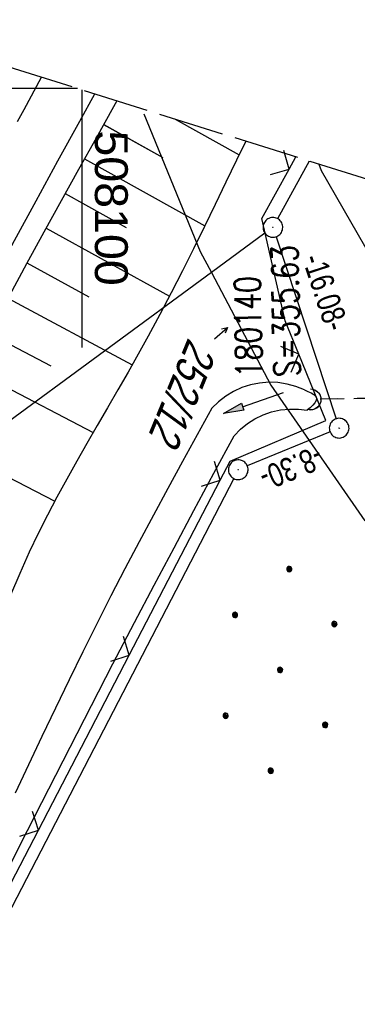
# Model space of a CAD drawing. Extents: x 507679 to 508174, y 445771 to 446563.
# Tile 41 of 43: x 508095 to 508121, y 446430 to 446505. Entities that reach past the tile are written whole.
import ezdxf

# ---------------------------------------------------------------- set-up
doc = ezdxf.new("R2010")
doc.units = 0
doc.header["$LTSCALE"] = 10
doc.header["$MEASUREMENT"] = 0
for name, pattern in [('AUSGEZOGEN', [0]), ('LT00', [0]), ('LT02', [0.4, 0.2, -0.2]), ('LT12', [0.4, 0.3, -0.1]), ('LT14', [0.6, 0.5, -0.1]), ('STRICHLINIE2', [0.375, 0.25, -0.125])]:
    doc.linetypes.add(name, pattern=pattern)
doc.layers.get('0').update_dxf_attribs({"linetype": 'LT00'})
for name, color, linetype in [('--EK_FBR', 250, 'LT00'), ('--EK_Haltung', 7, 'STRICHLINIE2'), ('--EK_Schacht-Text', 5, 'LT00'), ('--EL_DFK_AB_L', 21, 'LT00'), ('--EL_DFK_AB_P', 7, 'LT00'), ('--EL_Haltung', 182, 'STRICHLINIE2'), ('ABSTAND', 8, 'LT00'), ('DFK_AB_L', 21, 'LT00'), ('DFK_AB_P', 7, 'LT00'), ('DFK_FLUR_NR', 250, 'LT00'), ('DFK_FLURNR_PFEIL', 250, 'LT00'), ('DFK_KATASTER', 250, 'LT00'), ('DFK_NUTZUNG', 250, 'LT00'), ('DL', 182, 'LT12'), ('PFEIL', 140, 'AUSGEZOGEN'), ('V127_AFBR_BAB', 250, 'LT00'), ('V127_BOESCH', 250, 'LT00'), ('V127_BOSCHUNG', 250, 'LT00'), ('V127_GRABEN', 250, 'LT00'), ('V127_LG_MARK', 250, 'LT02'), ('V127_RASTER', 250, 'LT00'), ('V127_UK_DURCH', 182, 'LT00'), ('V127_ZAUN', 40, 'LT00'), ('V128_AFBR_BAB', 250, 'LT00'), ('V128_BOESCH', 250, 'LT00'), ('V128_BOSCHUNG', 250, 'LT00'), ('V128_GRABEN', 250, 'LT00'), ('V128_LG_MARK', 250, 'LT02'), ('V128_RASTER', 250, 'LT00'), ('V128_UK_DURCH', 182, 'LT00'), ('V128_ZAUN', 40, 'LT00')]:
    doc.layers.add(name, color=color, linetype=linetype)
doc.layers.add('-BLATT_128-RAND', color=7, linetype='LT14', plot=False)
doc.styles.add('schachtbeschriftung', font='romans.shx', dxfattribs={"width": 0.75, "height": 2})
doc.styles.get("Standard").update_dxf_attribs({"font": 'ARIAL.TTF'})

# ---------------------------------------------------------------- blocks, each defined once
blk = doc.blocks.new('SYMB7060')
at = {"color": 0, "linetype": 'ByBlock'}
for p, q in [((-0.26, 0), (0, 0)), ((-0.08, 0.045), (0, 0)), ((0, 0), (-0.08, -0.045))]:
    blk.add_line(p, q, dxfattribs=at)
blk = doc.blocks.new('Ackerland7')
at = {"layer": 'DFK_NUTZUNG', "color": 0, "linetype": 'ByBlock'}
for p, q in [((-4, 3.928), (-4, 3.67)), ((-3.95, 3.628), (-3.95, 3.97)), ((-3.9, 3.99), (-3.9, 3.607)), ((-3.85, 3.601), (-3.85, 3.997)), ((-3.8, 3.99), (-3.8, 3.607)), ((-3.75, 3.628), (-3.75, 3.97)), ((-3.7, 3.928), (-3.7, 3.67)), ((-3.65, 3.798), (-3.65, 3.8)), ((3.7, 3.929), (3.7, 3.671)), ((3.75, 3.629), (3.75, 3.971)), ((3.8, 3.992), (3.8, 3.608)), ((3.85, 3.602), (3.85, 3.998)), ((3.9, 3.992), (3.9, 3.608)), ((3.95, 3.629), (3.95, 3.971)), ((4, 3.929), (4, 3.671)), ((4.05, 3.799), (4.05, 3.801)), ((-7.85, 0.129), (-7.85, -0.129)), ((-7.8, -0.171), (-7.8, 0.171)), ((-7.75, 0.192), (-7.75, -0.192)), ((-7.7, -0.198), (-7.7, 0.198)), ((-7.65, 0.192), (-7.65, -0.192)), ((-7.6, -0.171), (-7.6, 0.171)), ((-7.55, 0.129), (-7.55, -0.129)), ((-7.5, -0.001), (-7.5, 0.001)), ((-0.15, 0.129), (-0.15, -0.129)), ((-0.1, -0.171), (-0.1, 0.171)), ((-0.05, 0.192), (-0.05, -0.192)), ((0, -0.198), (0, 0.198)), ((0.05, 0.192), (0.05, -0.192)), ((0.1, -0.171), (0.1, 0.171)), ((0.15, 0.129), (0.15, -0.129)), ((0.2, -0.001), (0.2, 0.001)), ((7.55, 0.129), (7.55, -0.129)), ((7.6, -0.171), (7.6, 0.171)), ((7.65, 0.192), (7.65, -0.192)), ((7.7, -0.198), (7.7, 0.198)), ((7.75, 0.192), (7.75, -0.192)), ((7.8, -0.171), (7.8, 0.171)), ((7.85, 0.129), (7.85, -0.129)), ((7.9, -0.001), (7.9, 0.001)), ((-4, -3.671), (-4, -3.929)), ((-3.95, -3.971), (-3.95, -3.629)), ((-3.9, -3.608), (-3.9, -3.992)), ((-3.85, -3.998), (-3.85, -3.602)), ((-3.8, -3.608), (-3.8, -3.992)), ((-3.75, -3.971), (-3.75, -3.629)), ((-3.7, -3.671), (-3.7, -3.929)), ((3.7, -3.671), (3.7, -3.929)), ((3.75, -3.971), (3.75, -3.629)), ((3.8, -3.608), (3.8, -3.992)), ((3.85, -3.998), (3.85, -3.602)), ((3.9, -3.608), (3.9, -3.992)), ((3.95, -3.971), (3.95, -3.629)), ((4, -3.671), (4, -3.929)), ((-3.65, -3.801), (-3.65, -3.799)), ((4.05, -3.801), (4.05, -3.799))]:
    blk.add_line(p, q, dxfattribs=at)
for points in [[(-3.65, 3.799), (-3.67, 3.886), (-3.725, 3.955), (-3.805, 3.994), (-3.894, 3.994), (-3.975, 3.955), (-4.03, 3.886), (-4.05, 3.799), (-4.03, 3.712), (-3.975, 3.642), (-3.894, 3.604), (-3.805, 3.604), (-3.725, 3.642), (-3.67, 3.712), (-3.65, 3.799)], [(4.05, 3.8), (4.03, 3.887), (3.975, 3.956), (3.894, 3.995), (3.805, 3.995), (3.725, 3.956), (3.67, 3.887), (3.65, 3.8), (3.67, 3.713), (3.725, 3.644), (3.805, 3.605), (3.894, 3.605), (3.975, 3.644), (4.03, 3.713), (4.05, 3.8)], [(-7.5, 0), (-7.52, 0.087), (-7.575, 0.156), (-7.655, 0.195), (-7.744, 0.195), (-7.825, 0.156), (-7.88, 0.087), (-7.9, 0)], [(0.2, 0), (0.18, 0.087), (0.125, 0.156), (0.045, 0.195), (-0.044, 0.195), (-0.125, 0.156), (-0.18, 0.087), (-0.2, 0)], [(-0.2, 0), (-0.18, -0.087), (-0.125, -0.156), (-0.044, -0.195), (0.045, -0.195), (0.125, -0.156), (0.18, -0.087), (0.2, 0)], [(7.9, 0), (7.88, 0.087), (7.825, 0.156), (7.744, 0.195), (7.655, 0.195), (7.575, 0.156), (7.52, 0.087), (7.5, 0)], [(7.5, 0), (7.52, -0.087), (7.575, -0.156), (7.655, -0.195), (7.744, -0.195), (7.825, -0.156), (7.88, -0.087), (7.9, 0)], [(-7.9, 0), (-7.88, -0.087), (-7.825, -0.156), (-7.744, -0.195), (-7.655, -0.195), (-7.575, -0.156), (-7.52, -0.087), (-7.5, 0)], [(-3.65, -3.8), (-3.67, -3.713), (-3.725, -3.644), (-3.805, -3.605), (-3.894, -3.605), (-3.975, -3.644), (-4.03, -3.713), (-4.05, -3.8), (-4.03, -3.887), (-3.975, -3.956), (-3.894, -3.995), (-3.805, -3.995), (-3.725, -3.956), (-3.67, -3.887), (-3.65, -3.8)], [(4.05, -3.8), (4.03, -3.713), (3.975, -3.644), (3.894, -3.605), (3.805, -3.605), (3.725, -3.644), (3.67, -3.713), (3.65, -3.8), (3.67, -3.887), (3.725, -3.956), (3.805, -3.995), (3.894, -3.995), (3.975, -3.956), (4.03, -3.887), (4.05, -3.8)]]:
    blk.add_lwpolyline(points, dxfattribs=at)
blk = doc.blocks.new('SYMB0024')
at = {"color": 0, "linetype": 'ByBlock'}
for p, q in [((-0.5, 0.5), (0, 0)), ((0, 0), (0.5, 0.5))]:
    blk.add_line(p, q, dxfattribs=at)
blk = doc.blocks.new('Pfreil3')
at = {"layer": 'PFEIL'}
blk.add_hatch(color=256, dxfattribs=at).paths.add_polyline_path([(-1.549, 0.273), (-1.549, -0.273), (0, 0)])
for p, q in [((-1.549, 0), (-4.831, 0)), ((-1.549, -0.273), (-1.549, 0.273)), ((-1.549, 0.273), (0, 0)), ((0, 0), (-1.549, -0.273))]:
    blk.add_line(p, q, dxfattribs=at)
blk = doc.blocks.new('SYMB1107')
at = {"color": 0, "linetype": 'ByBlock'}
for points in [[(-0.2, 0), (-0.196157, 0.039018), (-0.184776, 0.076537), (-0.166294, 0.111114), (-0.141421, 0.141421), (-0.111114, 0.166294), (-0.076537, 0.184776), (-0.039018, 0.196157), (0, 0.2)], [(0, 0.2), (0.039018, 0.196157), (0.076537, 0.184776), (0.111114, 0.166294), (0.141421, 0.141421), (0.166294, 0.111114), (0.184776, 0.076537), (0.196157, 0.039018), (0.2, 0)]]:
    blk.add_lwpolyline(points, dxfattribs=at)
blk = doc.blocks.new('SYMB0003')
at = {"color": 0, "linetype": 'ByBlock'}
for p, q in [((-0.015712, 0), (0.010166, 0.012015)), ((0, -0.021257), (-0.015712, 0)), ((0.010166, 0.012015), (0, -0.021257))]:
    blk.add_line(p, q, dxfattribs=at)
for points in [[(-0.031395, 0.499013), (-0.093691, 0.491144), (-0.154509, 0.475528), (-0.21289, 0.452414), (-0.267913, 0.422164), (-0.318712, 0.385257), (-0.364484, 0.342274), (-0.404509, 0.293893), (-0.438154, 0.240877), (-0.464888, 0.184062), (-0.484292, 0.124345), (-0.496058, 0.062667), (-0.5, 0)], [(-0.5, 0), (-0.496058, -0.062667), (-0.484292, -0.124345), (-0.464888, -0.184062), (-0.438154, -0.240877), (-0.404509, -0.293893), (-0.364485, -0.342274), (-0.318712, -0.385257), (-0.267914, -0.422164), (-0.21289, -0.452414), (-0.154509, -0.475529), (-0.093691, -0.491144), (-0.031395, -0.499014), (0.031395, -0.499014)], [(0.5, 0), (0.496057, 0.062667), (0.484292, 0.124345), (0.464888, 0.184062), (0.438153, 0.240877), (0.404509, 0.293893), (0.364484, 0.342274), (0.318712, 0.385257), (0.267913, 0.422164), (0.21289, 0.452414), (0.154509, 0.475528), (0.093691, 0.491144), (0.031395, 0.499013), (-0.031395, 0.499013)], [(0.031395, -0.499014), (0.093691, -0.491144), (0.154509, -0.475529), (0.21289, -0.452414), (0.267914, -0.422164), (0.318712, -0.385257), (0.364485, -0.342274), (0.404509, -0.293893), (0.438154, -0.240877), (0.464889, -0.184062), (0.484292, -0.124345), (0.496058, -0.062667), (0.5, 0)]]:
    blk.add_lwpolyline(points, dxfattribs=at)

msp = doc.modelspace()

# ---------------------------------------------------------------- linework, layer by layer
at = {"layer": '--EK_FBR', "color": 2}
msp.add_lwpolyline([(508081.154, 446463.482), (508082.41, 446465.645), (508083.649, 446467.818), (508084.873, 446470), (508086.084, 446472.189), (508087.285, 446474.384), (508088.479, 446476.583), (508089.668, 446478.785), (508090.854, 446480.988), (508092.039, 446483.192), (508093.227, 446485.395), (508094.872, 446488.43), (508096.524, 446491.461), (508098.182, 446494.489), (508099.843, 446497.514), (508100.985, 446499.587)], dxfattribs=at)
at = {"layer": '--EK_Haltung'}
msp.add_line((508171.946, 446477.358), (508118.145, 446476.364), dxfattribs=at)
at = {"layer": '--EL_DFK_AB_L'}
for p, q in [((508117.31, 446494.473), (508114.902, 446490.096)), ((508114.776, 446488.727), (508119.345, 446474.88)), ((508118.887, 446473.883), (508112.594, 446471.295)), ((508111.556, 446470.344), (508041.496, 446335.145))]:
    msp.add_line(p, q, dxfattribs=at)
at = {"layer": '--EL_Haltung'}
msp.add_line((508171.946, 446477.358), (508118.145, 446476.364), dxfattribs=at)
at = {"layer": '-BLATT_128-RAND'}
msp.add_lwpolyline([(507899.813, 446562.605), (507678.604, 445856.442), (507952.481, 445770.649), (508173.69, 446476.812), (507899.813, 446562.605)], dxfattribs=at)
at = {"layer": 'DFK_AB_L'}
for p, q in [((508117.31, 446494.473), (508114.902, 446490.096)), ((508114.776, 446488.727), (508119.345, 446474.88)), ((508118.887, 446473.883), (508112.594, 446471.295)), ((508111.556, 446470.344), (508041.496, 446335.145))]:
    msp.add_line(p, q, dxfattribs=at)
at = {"layer": 'DFK_KATASTER'}
for p, q in [((508104.721, 446498.07), (508109.001, 446487.609)), ((508118.041, 446494.244), (508118.221, 446493.769)), ((508118.221, 446493.769), (508125.29, 446481.438)), ((508113.936, 446488.995), (508109.861, 446486)), ((508109.001, 446487.609), (508109.861, 446486)), ((508109.861, 446486), (508000.085, 446405.352)), ((508109.861, 446486), (508114.391, 446477.45)), ((508114.391, 446477.45), (508117.301, 446473.23)), ((508117.301, 446473.23), (508121.531, 446467.12))]:
    msp.add_line(p, q, dxfattribs=at)
at = {"layer": 'DL'}
msp.add_line((508171.946, 446477.358), (508118.145, 446476.364), dxfattribs=at)
at = {"layer": 'V127_AFBR_BAB', "color": 0}
msp.add_lwpolyline([(508081.154, 446463.482), (508082.41, 446465.645), (508083.649, 446467.818), (508084.873, 446470), (508086.084, 446472.189), (508087.285, 446474.384), (508088.479, 446476.583), (508089.668, 446478.785), (508090.854, 446480.988), (508092.039, 446483.192), (508093.227, 446485.395), (508094.872, 446488.43), (508096.524, 446491.461), (508098.182, 446494.489), (508099.843, 446497.514), (508100.985, 446499.587)], dxfattribs=at)
at = {"layer": 'V127_BOESCH'}
for points in [[(508102.67, 446499.059), (508102.424, 446498.619), (508101.089, 446496.235), (508099.755, 446493.85), (508098.426, 446491.463), (508097.103, 446489.071), (508095.789, 446486.675), (508094.486, 446484.271)], [(508112.471, 446495.989), (508111.775, 446494.553), (508110.96, 446492.867), (508110.145, 446491.181), (508109.325, 446489.496), (508108.498, 446487.815), (508107.66, 446486.14), (508106.809, 446484.471), (508105.939, 446482.811), (508105.049, 446481.161), (508104.289, 446479.794), (508103.517, 446478.433), (508102.736, 446477.077), (508101.951, 446475.724), (508101.166, 446474.371), (508100.384, 446473.016), (508099.61, 446471.658), (508098.849, 446470.295), (508098.104, 446468.924), (508097.379, 446467.545), (508096.679, 446466.154), (508096.007, 446464.75), (508095.274, 446463.118), (508094.58, 446461.469)]]:
    msp.add_lwpolyline(points, dxfattribs=at)
at = {"layer": 'V127_BOSCHUNG'}
for p, q in [((508101.663, 446497.262), (508106.165, 446494.76)), ((508107.104, 446497.67), (508111.974, 446494.964)), ((508100.198, 446494.644), (508109.354, 446489.555)), ((508098.737, 446492.023), (508103.38, 446489.443)), ((508097.277, 446489.388), (508106.667, 446484.199)), ((508095.822, 446486.736), (508100.547, 446484.153)), ((508094.375, 446484.065), (508103.831, 446478.983)), ((508092.947, 446481.383), (508097.65, 446478.899)), ((508091.54, 446478.691), (508100.864, 446473.85)), ((508088.794, 446473.342), (508097.941, 446468.619))]:
    msp.add_line(p, q, dxfattribs=at)
at = {"layer": 'V127_GRABEN'}
for points in [[(508116.94, 446477.081), (508116.292, 446477.342), (508115.617, 446477.527), (508114.926, 446477.633), (508114.228, 446477.658), (508113.531, 446477.602), (508112.845, 446477.465), (508112.18, 446477.251), (508111.544, 446476.961), (508110.946, 446476.599), (508110.393, 446476.17), (508109.894, 446475.681), (508108.776, 446473.653), (508107.66, 446471.623), (508106.55, 446469.591), (508105.447, 446467.555), (508104.354, 446465.514), (508103.274, 446463.467), (508102.21, 446461.411), (508101.133, 446459.288), (508100.073, 446457.157), (508099.027, 446455.019), (508097.992, 446452.875), (508096.965, 446450.727), (508095.945, 446448.576), (508094.928, 446446.423)], [(508116.94, 446477.081), (508117.2, 446476.966), (508117.44, 446476.848), (508117.644, 446476.725), (508117.79, 446476.592), (508117.861, 446476.447), (508117.842, 446476.282), (508117.742, 446476.105), (508117.581, 446475.918), (508117.38, 446475.725), (508117.159, 446475.528)], [(508088.891, 446429.841), (508091.048, 446434.072), (508092.658, 446437.241), (508094.267, 446440.411), (508095.876, 446443.581), (508097.488, 446446.75), (508099.104, 446449.916), (508100.728, 446453.078), (508102.361, 446456.235), (508104.006, 446459.386), (508105.508, 446462.235), (508107.018, 446465.079), (508108.536, 446467.92), (508110.058, 446470.759), (508111.582, 446473.596), (508112.062, 446474.087), (508112.595, 446474.519), (508113.174, 446474.886), (508113.792, 446475.184), (508114.44, 446475.409), (508115.11, 446475.557), (508115.793, 446475.627), (508116.479, 446475.617), (508117.159, 446475.528)]]:
    msp.add_lwpolyline(points, dxfattribs=at)
at = {"layer": 'V127_LG_MARK', "ltscale": 3, "flags": 128}
msp.add_lwpolyline([(508060.761, 446434.224), (508062.162, 446436.848), (508063.565, 446439.472), (508064.969, 446442.095), (508066.376, 446444.716), (508068.256, 446448.204), (508070.141, 446451.688), (508072.03, 446455.17), (508073.923, 446458.651), (508075.818, 446462.13), (508077.713, 446465.609), (508080.134, 446470.055), (508082.555, 446474.5), (508084.976, 446478.946), (508087.398, 446483.391), (508089.822, 446487.835), (508092.712, 446493.126), (508095.605, 446498.415), (508096.94, 446500.854)], dxfattribs=at)
at = {"layer": 'V127_RASTER'}
for p, q in [((508099.666, 446500), (508094.997, 446500)), ((508099.999, 446499.896), (508099.999, 446495))]:
    msp.add_line(p, q, dxfattribs=at)
at = {"layer": 'V127_ZAUN'}
for p, q in [((508115.778, 446493.871), (508116.288, 446494.793)), ((508103.615, 446456.9), (508110.535, 446470.209)), ((508096.695, 446443.591), (508103.615, 446456.9)), ((508089.776, 446430.283), (508096.695, 446443.591))]:
    msp.add_line(p, q, dxfattribs=at)
for points in [[(508116.514, 446479.81), (508115.485, 446482.337), (508113.701, 446490.114), (508115.778, 446493.871)], [(508110.535, 446470.209), (508111.287, 446471.656), (508118.57, 446474.761), (508116.514, 446479.81)]]:
    msp.add_lwpolyline(points, dxfattribs=at)
at = {"layer": 'V128_AFBR_BAB', "color": 0}
msp.add_lwpolyline([(508081.154, 446463.482), (508082.41, 446465.645), (508083.649, 446467.818), (508084.873, 446470), (508086.084, 446472.189), (508087.285, 446474.384), (508088.479, 446476.583), (508089.668, 446478.785), (508090.854, 446480.988), (508092.039, 446483.192), (508093.227, 446485.395), (508094.872, 446488.43), (508096.524, 446491.461), (508098.182, 446494.489), (508099.843, 446497.514), (508100.985, 446499.587)], dxfattribs=at)
at = {"layer": 'V128_BOESCH'}
for points in [[(508102.67, 446499.059), (508102.424, 446498.619), (508101.089, 446496.235), (508099.755, 446493.85), (508098.426, 446491.463), (508097.103, 446489.071), (508095.789, 446486.675), (508094.486, 446484.271)], [(508112.471, 446495.989), (508111.775, 446494.553), (508110.96, 446492.867), (508110.145, 446491.181), (508109.325, 446489.496), (508108.498, 446487.815), (508107.66, 446486.14), (508106.809, 446484.471), (508105.939, 446482.811), (508105.049, 446481.161), (508104.289, 446479.794), (508103.517, 446478.434), (508102.736, 446477.077), (508101.951, 446475.724), (508101.166, 446474.371), (508100.384, 446473.016), (508099.61, 446471.658), (508098.849, 446470.295), (508098.104, 446468.924), (508097.379, 446467.545), (508096.679, 446466.154), (508096.007, 446464.75), (508095.274, 446463.118), (508094.58, 446461.469)]]:
    msp.add_lwpolyline(points, dxfattribs=at)
at = {"layer": 'V128_BOSCHUNG'}
for p, q in [((508101.664, 446497.262), (508106.165, 446494.76)), ((508107.104, 446497.67), (508111.974, 446494.964)), ((508100.199, 446494.644), (508109.354, 446489.555)), ((508098.737, 446492.023), (508103.38, 446489.443)), ((508097.277, 446489.388), (508106.667, 446484.199)), ((508095.822, 446486.736), (508100.547, 446484.153)), ((508094.375, 446484.065), (508103.831, 446478.983)), ((508092.947, 446481.383), (508097.65, 446478.899)), ((508091.54, 446478.691), (508100.864, 446473.85)), ((508088.794, 446473.342), (508097.941, 446468.619))]:
    msp.add_line(p, q, dxfattribs=at)
at = {"layer": 'V128_GRABEN'}
for points in [[(508116.94, 446477.081), (508116.292, 446477.342), (508115.617, 446477.527), (508114.926, 446477.633), (508114.228, 446477.658), (508113.531, 446477.602), (508112.845, 446477.465), (508112.18, 446477.251), (508111.544, 446476.961), (508110.946, 446476.599), (508110.393, 446476.17), (508109.894, 446475.681), (508108.776, 446473.653), (508107.66, 446471.623), (508106.55, 446469.591), (508105.447, 446467.555), (508104.354, 446465.514), (508103.274, 446463.467), (508102.21, 446461.411), (508101.133, 446459.288), (508100.073, 446457.157), (508099.027, 446455.019), (508097.992, 446452.875), (508096.965, 446450.727), (508095.945, 446448.576), (508094.928, 446446.423)], [(508116.94, 446477.081), (508117.2, 446476.966), (508117.441, 446476.848), (508117.644, 446476.725), (508117.79, 446476.592), (508117.861, 446476.447), (508117.842, 446476.282), (508117.742, 446476.105), (508117.581, 446475.918), (508117.38, 446475.725), (508117.159, 446475.528)], [(508088.891, 446429.841), (508091.048, 446434.072), (508092.658, 446437.241), (508094.267, 446440.411), (508095.876, 446443.581), (508097.488, 446446.75), (508099.104, 446449.916), (508100.728, 446453.078), (508102.361, 446456.235), (508104.006, 446459.386), (508105.508, 446462.235), (508107.018, 446465.08), (508108.536, 446467.92), (508110.058, 446470.759), (508111.582, 446473.596), (508112.062, 446474.087), (508112.595, 446474.519), (508113.174, 446474.886), (508113.792, 446475.184), (508114.44, 446475.409), (508115.11, 446475.557), (508115.793, 446475.627), (508116.479, 446475.617), (508117.159, 446475.528)]]:
    msp.add_lwpolyline(points, dxfattribs=at)
at = {"layer": 'V128_LG_MARK', "ltscale": 3, "flags": 128}
msp.add_lwpolyline([(508060.761, 446434.224), (508062.162, 446436.848), (508063.565, 446439.472), (508064.969, 446442.095), (508066.376, 446444.716), (508068.256, 446448.204), (508070.141, 446451.688), (508072.03, 446455.17), (508073.923, 446458.651), (508075.818, 446462.13), (508077.713, 446465.609), (508080.134, 446470.055), (508082.555, 446474.5), (508084.976, 446478.946), (508087.398, 446483.391), (508089.822, 446487.835), (508092.712, 446493.126), (508095.605, 446498.415), (508096.94, 446500.854)], dxfattribs=at)
at = {"layer": 'V128_RASTER'}
for p, q in [((508099.665, 446500), (508069.993, 446500)), ((508099.997, 446499.896), (508099.997, 446480.3))]:
    msp.add_line(p, q, dxfattribs=at)
at = {"layer": 'V128_ZAUN'}
for p, q in [((508115.778, 446493.871), (508116.288, 446494.793)), ((508103.615, 446456.9), (508110.535, 446470.209)), ((508096.695, 446443.591), (508103.615, 446456.9)), ((508089.776, 446430.283), (508096.695, 446443.591))]:
    msp.add_line(p, q, dxfattribs=at)
for points in [[(508116.514, 446479.81), (508115.485, 446482.337), (508113.701, 446490.114), (508115.778, 446493.871)], [(508110.535, 446470.209), (508111.287, 446471.656), (508118.57, 446474.761), (508116.514, 446479.81)]]:
    msp.add_lwpolyline(points, dxfattribs=at)

# ---------------------------------------------------------------- block references
at = {"layer": '--EL_DFK_AB_P', "xscale": 1.500000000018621, "yscale": 1.5, "zscale": 1.5, "rotation": 264.7377099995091}
for p in [(508114.54, 446489.44), (508119.581, 446474.17), (508111.9, 446471.008)]:
    msp.add_blockref('SYMB0003', p, dxfattribs=at)
at = {"layer": 'DFK_AB_P', "xscale": 1.500000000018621, "yscale": 1.5, "zscale": 1.5, "rotation": 264.7377099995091}
for p in [(508114.54, 446489.44), (508119.581, 446474.17), (508111.9, 446471.008)]:
    msp.add_blockref('SYMB0003', p, dxfattribs=at)
at = {"layer": 'DFK_FLURNR_PFEIL', "xscale": 5, "yscale": 5, "zscale": 5, "rotation": 40.74669000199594}
msp.add_blockref('SYMB7060', (508111.074, 446481.822), dxfattribs=at)
at = {"layer": 'DFK_NUTZUNG', "rotation": 264.7376999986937}
msp.add_blockref('Ackerland7', (508115.085, 446455.783), dxfattribs=at)
at = {"layer": 'PFEIL', "rotation": 199.0601464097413}
msp.add_blockref('Pfreil3', (508110.769, 446475.297), dxfattribs=at)
at = {"layer": 'V127_UK_DURCH', "xscale": 4.000000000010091, "yscale": 4.000000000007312, "zscale": 4, "rotation": 270}
msp.add_blockref('SYMB1107', (508117.395, 446476.35), dxfattribs=at)
at = {"layer": 'V127_ZAUN', "xscale": 2.1, "yscale": 2.1, "zscale": 2.1}
for p, rotation in [((508115.778, 446493.871), 61.06668000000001), ((508116.514, 446479.81), 112.15753), ((508110.535, 446470.209), 62.52922), ((508103.615, 446456.9), 62.52922), ((508096.695, 446443.591), 62.52922)]:
    msp.add_blockref('SYMB0024', p, dxfattribs=dict(at, rotation=rotation))
at = {"layer": 'V128_UK_DURCH', "xscale": 4.000000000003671, "yscale": 4, "zscale": 4, "rotation": 252.6066100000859}
msp.add_blockref('SYMB1107', (508117.395, 446476.35), dxfattribs=at)
at = {"layer": 'V128_ZAUN', "yscale": 2.099999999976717, "zscale": 2.1}
for p, xscale, rotation in [((508115.778, 446493.871), 2.099999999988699, 61.06898000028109), ((508116.514, 446479.81), 2.100000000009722, 112.1583100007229), ((508110.535, 446470.209), 2.099999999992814, 62.52853000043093), ((508103.615, 446456.9), 2.099999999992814, 62.52853000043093), ((508096.695, 446443.591), 2.099999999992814, 62.52853000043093)]:
    msp.add_blockref('SYMB0024', p, dxfattribs=dict(at, xscale=xscale, rotation=rotation))

# ---------------------------------------------------------------- texts
at = {"layer": '--EK_Schacht-Text', "style": 'schachtbeschriftung', "width": 0.75}
for s, p in [('S=355.63', (508116.614, 446478.091)), ('180140', (508113.734, 446478.038))]:
    msp.add_text(s, height=2, rotation=-268.95493, dxfattribs=at).set_placement(p)
at = {"layer": 'ABSTAND', "width": 0.75}
for s, rotation, p in [(' -16.08-', -71.73264, (508116.587, 446487.572)), (' -8.30-', -157.63373, (508118.387, 446473.106))]:
    msp.add_text(s, height=1.8, rotation=rotation, dxfattribs=at).set_placement(p)
at = {"layer": 'DFK_FLUR_NR', "oblique": 13.754, "width": 0.75}
msp.add_text('252/12', height=2.5, rotation=247.6521, dxfattribs=at).set_placement((508108.108, 446481.118))
at = {"layer": 'V128_RASTER', "width": 1.014}
msp.add_text(' 508100', height=2.5, rotation=-89.99911, dxfattribs=at).set_placement((508100.997, 446497.8))

doc.saveas('drawing.dxf')
